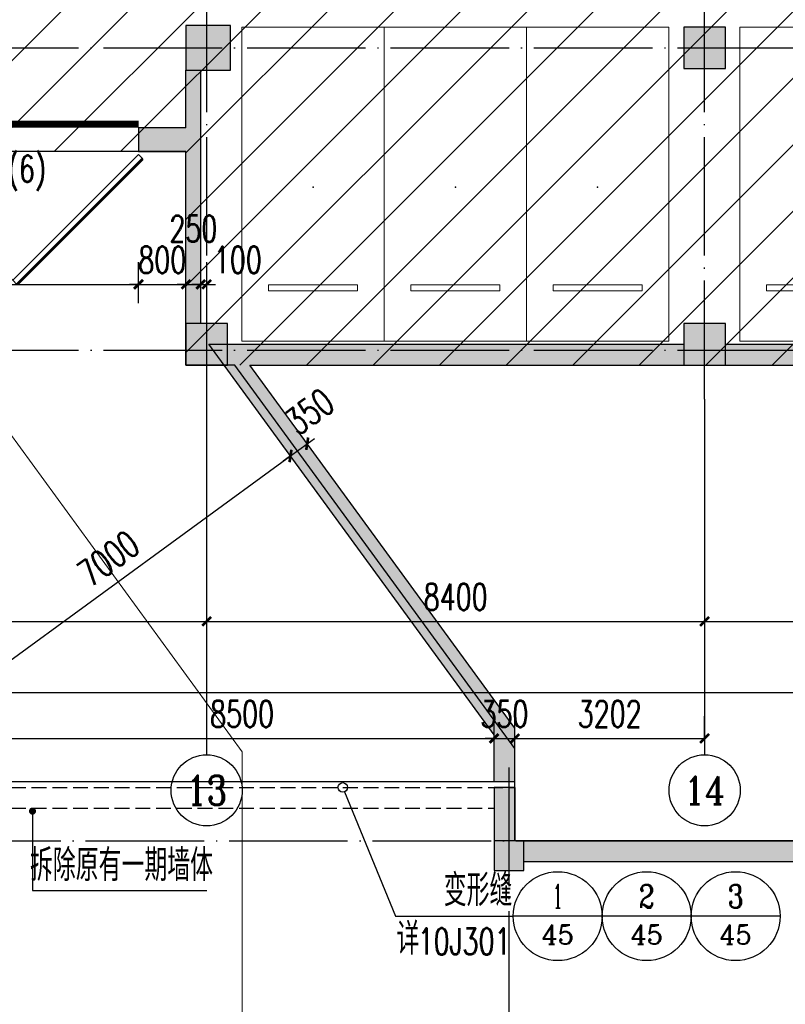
# Model space of a CAD drawing. Extents: x 797781 to 1255204, y 21234 to 1024248.
# Tile 39 of 256: x 960554 to 973469, y 58108 to 74717. Entities that reach past the tile are written whole.
import ezdxf
from ezdxf.enums import TextEntityAlignment as Align

# ---------------------------------------------------------------- set-up
doc = ezdxf.new("R2010")
doc.units = 0
doc.header["$LTSCALE"] = 1000
doc.header["$MEASUREMENT"] = 0
for name, pattern in [('230303生产综合楼-平面图_t8$0$DASH', [0.35, 0.25, -0.1]), ('230303生产综合楼-平面图_t8$0$DOTE', [2.42, 2, -0.2, 0.02, -0.2]), ('__DASH', [0.35, 0.25, -0.1])]:
    doc.linetypes.add(name, pattern=pattern)
doc.layers.add('230303生产综合楼-平面图_t8$0$A-普通车位', color=252, linetype='Continuous', lineweight=9)
for name, color, linetype in [('230303生产综合楼-平面图_t8$0$A-车位编号', 7, 'Continuous'), ('230303生产综合楼-平面图_t8$0$AXIS', 3, 'Continuous'), ('230303生产综合楼-平面图_t8$0$AXIS_TEXT', 7, 'Continuous'), ('230303生产综合楼-平面图_t8$0$COLUMN', 40, 'Continuous'), ('230303生产综合楼-平面图_t8$0$DIM_IDEN', 3, 'Continuous'), ('230303生产综合楼-平面图_t8$0$DIM_LEAD', 3, 'Continuous'), ('230303生产综合楼-平面图_t8$0$DOOR_FIRE', 4, 'Continuous'), ('230303生产综合楼-平面图_t8$0$DOOR_FIRE_TEXT', 7, 'Continuous'), ('230303生产综合楼-平面图_t8$0$DOTE', 1, '230303生产综合楼-平面图_t8$0$DOTE'), ('230303生产综合楼-平面图_t8$0$PUB_DIM', 3, 'Continuous'), ('230303生产综合楼-平面图_t8$0$PUB_HATCH', 8, 'Continuous'), ('230303生产综合楼-平面图_t8$0$PUB_TEXT', 7, 'Continuous'), ('230303生产综合楼-平面图_t8$0$WALL', 40, 'Continuous'), ('230303生产综合楼-平面图_t8$0$WINDOW_TEXT', 7, 'Continuous'), ('230303生产综合楼-平面图_t8$0$人防门', 1, 'Continuous'), ('230303生产综合楼-平面图_t8$0$板洞', 6, 'Continuous'), ('AXIS_TEXT', 7, 'Continuous'), ('PUB_HATCH', 8, 'Continuous'), ('PUB_TEXT', 7, 'Continuous')]:
    doc.layers.add(name, color=color, linetype=linetype)
doc.styles.add('230303生产综合楼-平面图_t8$0$_TCH_AXIS', font='COMPLEX', dxfattribs={"bigfont": 'GBCBIG'})
doc.styles.add('230303生产综合楼-平面图_t8$0$_TCH_DIM', font='SIMPLEX', dxfattribs={"bigfont": 'GBCBIG'})
doc.styles.add('230303生产综合楼-平面图_T8$0$_TCH_DIM_T3', font='SIMPLEX', dxfattribs={"width": 0.705882, "bigfont": 'GBCBIG'})
doc.styles.add('230303生产综合楼-平面图_t8$0$_TCH_LABEL', font='COMPLEX', dxfattribs={"bigfont": 'GBCBIG'})
doc.styles.add('230303生产综合楼-平面图_t8$0$_TCH_WINDOW', font='SIMPLEX', dxfattribs={"height": 3.5, "bigfont": 'GBCBIG'})
doc.styles.add('COMPLEX', font='COMPLEX')
doc.dimstyles.new('230303生产综合楼-平面图_T8$0$_TCH_ARCH&&150', dxfattribs={"dimtxt": 446.25, "dimasz": 150, "dimexe": 375, "dimexo": 450, "dimgap": 189.375, "dimtad": 1, "dimdec": 0, "dimzin": 0, "dimdsep": 46, "dimtxsty": '230303生产综合楼-平面图_T8$0$_TCH_DIM_T3', "dimblk": '230303生产综合楼-平面图_t8$0$_ArchTick', "dimcen": 0.09, "dimclrt": 7, "dimazin": 2, "dimtfac": 1, "dimtdec": 0, "dimtix": 1, "dimtmove": 2, "dimatfit": 3, "dimfxl": 1, "dimtolj": 1, "dimtzin": 0, "dimarcsym": 0})

# ---------------------------------------------------------------- blocks, each defined once
blk = doc.blocks.new('230303生产综合楼-平面图_t8$0$普通车位')
at = {"layer": '230303生产综合楼-平面图_t8$0$A-普通车位'}
for points in [[(100, -1200), (5400, -1200), (5400, 1200), (100, 1200)], [(950, 750), (950, -750), (1050, -750), (1050, 750)]]:
    blk.add_lwpolyline(points, close=True, dxfattribs=at)
at = {"layer": '230303生产综合楼-平面图_t8$0$A-车位编号'}
blk.add_point((2700, 0), dxfattribs=at)
blk = doc.blocks.new('230303生产综合楼-平面图_t8$0$_ArchTick')
at = {"color": 0, "linetype": 'ByBlock', "const_width": 0.3}
blk.add_lwpolyline([(-0.5, -0.5), (0.5, 0.5)], dxfattribs=at)
blk = doc.blocks.new('*D2661')
at = {"layer": '230303生产综合楼-平面图_t8$0$PUB_DIM', "color": 0, "lineweight": -2, "transparency": 16777216}
for p, q in [((960056, 62596), (960056, 62968)), ((968556, 62596), (968556, 62968)), ((960056, 62593), (968556, 62593))]:
    blk.add_line(p, q, dxfattribs=at)
at = {"layer": 'Defpoints', "color": 0, "transparency": 16777216}
for p in [(968556, 62593), (960056, 62146), (968556, 62146)]:
    blk.add_point(p, dxfattribs=at)
at = {"layer": '230303生产综合楼-平面图_t8$0$PUB_DIM', "color": 0, "lineweight": -2, "transparency": 16777216, "xscale": 150, "yscale": 150, "zscale": 150, "rotation": 180}
blk.add_blockref('230303生产综合楼-平面图_t8$0$_ArchTick', (960056, 62593), dxfattribs=at)
at = {"layer": '230303生产综合楼-平面图_t8$0$PUB_DIM', "color": 0, "lineweight": -2, "transparency": 16777216, "xscale": 150, "yscale": 150, "zscale": 150}
blk.add_blockref('230303生产综合楼-平面图_t8$0$_ArchTick', (968556, 62593), dxfattribs=at)
at = {"layer": '230303生产综合楼-平面图_t8$0$PUB_DIM', "color": 7, "transparency": 16777216, "insert": (964306, 63006), "char_height": 446.2, "attachment_point": 5, "style": '230303生产综合楼-平面图_T8$0$_TCH_DIM_T3'}
blk.add_mtext('\\A1;8500', dxfattribs=at)
blk = doc.blocks.new('*D2662')
at = {"layer": '230303生产综合楼-平面图_t8$0$PUB_DIM', "color": 0, "lineweight": -2, "transparency": 16777216}
for p, q in [((968556, 62596), (968556, 62968)), ((968906, 62596), (968906, 62968)), ((968556, 62593), (968406, 62593)), ((968556, 62593), (968906, 62593)), ((968906, 62593), (969056, 62593))]:
    blk.add_line(p, q, dxfattribs=at)
at = {"layer": 'Defpoints', "color": 0, "transparency": 16777216}
for p in [(968906, 62593), (968556, 62146), (968906, 62146)]:
    blk.add_point(p, dxfattribs=at)
at = {"layer": '230303生产综合楼-平面图_t8$0$PUB_DIM', "color": 0, "lineweight": -2, "transparency": 16777216, "xscale": 150, "yscale": 150, "zscale": 150}
blk.add_blockref('230303生产综合楼-平面图_t8$0$_ArchTick', (968556, 62593), dxfattribs=at)
at = {"layer": '230303生产综合楼-平面图_t8$0$PUB_DIM', "color": 0, "lineweight": -2, "transparency": 16777216, "xscale": 150, "yscale": 150, "zscale": 150, "rotation": 180}
blk.add_blockref('230303生产综合楼-平面图_t8$0$_ArchTick', (968906, 62593), dxfattribs=at)
at = {"layer": '230303生产综合楼-平面图_t8$0$PUB_DIM', "color": 7, "transparency": 16777216, "insert": (968731, 63006), "char_height": 446.2, "attachment_point": 5, "style": '230303生产综合楼-平面图_T8$0$_TCH_DIM_T3'}
blk.add_mtext('\\A1;350', dxfattribs=at)
blk = doc.blocks.new('*D2663')
at = {"layer": '230303生产综合楼-平面图_t8$0$PUB_DIM', "color": 0, "lineweight": -2, "transparency": 16777216}
for p, q in [((968906, 62596), (968906, 62968)), ((972108, 62596), (972108, 62968)), ((968906, 62593), (972108, 62593))]:
    blk.add_line(p, q, dxfattribs=at)
at = {"layer": 'Defpoints', "color": 0, "transparency": 16777216}
for p in [(972108, 62593), (968906, 62146), (972108, 62146)]:
    blk.add_point(p, dxfattribs=at)
at = {"layer": '230303生产综合楼-平面图_t8$0$PUB_DIM', "color": 0, "lineweight": -2, "transparency": 16777216, "xscale": 150, "yscale": 150, "zscale": 150, "rotation": 180}
blk.add_blockref('230303生产综合楼-平面图_t8$0$_ArchTick', (968906, 62593), dxfattribs=at)
at = {"layer": '230303生产综合楼-平面图_t8$0$PUB_DIM', "color": 0, "lineweight": -2, "transparency": 16777216, "xscale": 150, "yscale": 150, "zscale": 150}
blk.add_blockref('230303生产综合楼-平面图_t8$0$_ArchTick', (972108, 62593), dxfattribs=at)
at = {"layer": '230303生产综合楼-平面图_t8$0$PUB_DIM', "color": 7, "transparency": 16777216, "insert": (970507, 63006), "char_height": 446.2, "attachment_point": 5, "style": '230303生产综合楼-平面图_T8$0$_TCH_DIM_T3'}
blk.add_mtext('\\A1;3202', dxfattribs=at)
blk = doc.blocks.new('230303生产综合楼-平面图_t8$0$$DorLib2D$00000213')
at = {"color": 0, "linetype": '230303生产综合楼-平面图_t8$0$DASH', "const_width": 0.02}
blk.add_lwpolyline([(0.5, 0), (-0.5, 0)], dxfattribs=at)
blk = doc.blocks.new('*D3060')
at = {"layer": '230303生产综合楼-平面图_t8$0$AXIS', "color": 0, "lineweight": -2, "transparency": 16777216}
for p, q in [((955308, 67867), (955308, 64192)), ((963708, 67867), (963708, 64192)), ((955308, 64567), (963708, 64567))]:
    blk.add_line(p, q, dxfattribs=at)
at = {"layer": 'Defpoints', "color": 0, "transparency": 16777216}
for p in [(955308, 68317), (963708, 68317), (963708, 64567)]:
    blk.add_point(p, dxfattribs=at)
at = {"layer": '230303生产综合楼-平面图_t8$0$AXIS', "color": 0, "lineweight": -2, "transparency": 16777216, "xscale": 150, "yscale": 150, "zscale": 150, "rotation": 180}
blk.add_blockref('230303生产综合楼-平面图_t8$0$_ArchTick', (955308, 64567), dxfattribs=at)
at = {"layer": '230303生产综合楼-平面图_t8$0$AXIS', "color": 0, "lineweight": -2, "transparency": 16777216, "xscale": 150, "yscale": 150, "zscale": 150}
blk.add_blockref('230303生产综合楼-平面图_t8$0$_ArchTick', (963708, 64567), dxfattribs=at)
at = {"layer": '230303生产综合楼-平面图_t8$0$AXIS', "color": 7, "transparency": 16777216, "insert": (959508, 64980), "char_height": 446.2, "attachment_point": 5, "style": '230303生产综合楼-平面图_T8$0$_TCH_DIM_T3'}
blk.add_mtext('\\A1;8400', dxfattribs=at)
blk = doc.blocks.new('*D3061')
at = {"layer": '230303生产综合楼-平面图_t8$0$AXIS', "color": 0, "lineweight": -2, "transparency": 16777216}
for p, q in [((963708, 67867), (963708, 64192)), ((972108, 67867), (972108, 64192)), ((963708, 64567), (972108, 64567))]:
    blk.add_line(p, q, dxfattribs=at)
at = {"layer": 'Defpoints', "color": 0, "transparency": 16777216}
for p in [(963708, 68317), (972108, 68317), (972108, 64567)]:
    blk.add_point(p, dxfattribs=at)
at = {"layer": '230303生产综合楼-平面图_t8$0$AXIS', "color": 0, "lineweight": -2, "transparency": 16777216, "xscale": 150, "yscale": 150, "zscale": 150, "rotation": 180}
blk.add_blockref('230303生产综合楼-平面图_t8$0$_ArchTick', (963708, 64567), dxfattribs=at)
at = {"layer": '230303生产综合楼-平面图_t8$0$AXIS', "color": 0, "lineweight": -2, "transparency": 16777216, "xscale": 150, "yscale": 150, "zscale": 150}
blk.add_blockref('230303生产综合楼-平面图_t8$0$_ArchTick', (972108, 64567), dxfattribs=at)
at = {"layer": '230303生产综合楼-平面图_t8$0$AXIS', "color": 7, "transparency": 16777216, "insert": (967908, 64980), "char_height": 446.2, "attachment_point": 5, "style": '230303生产综合楼-平面图_T8$0$_TCH_DIM_T3'}
blk.add_mtext('\\A1;8400', dxfattribs=at)
blk = doc.blocks.new('*D3062')
at = {"layer": '230303生产综合楼-平面图_t8$0$AXIS', "color": 0, "lineweight": -2, "transparency": 16777216}
for p, q in [((972108, 67867), (972108, 64192)), ((980508, 67867), (980508, 64192)), ((972108, 64567), (980508, 64567))]:
    blk.add_line(p, q, dxfattribs=at)
at = {"layer": 'Defpoints', "color": 0, "transparency": 16777216}
for p in [(972108, 68317), (980508, 68317), (980508, 64567)]:
    blk.add_point(p, dxfattribs=at)
at = {"layer": '230303生产综合楼-平面图_t8$0$AXIS', "color": 0, "lineweight": -2, "transparency": 16777216, "xscale": 150, "yscale": 150, "zscale": 150, "rotation": 180}
blk.add_blockref('230303生产综合楼-平面图_t8$0$_ArchTick', (972108, 64567), dxfattribs=at)
at = {"layer": '230303生产综合楼-平面图_t8$0$AXIS', "color": 0, "lineweight": -2, "transparency": 16777216, "xscale": 150, "yscale": 150, "zscale": 150}
blk.add_blockref('230303生产综合楼-平面图_t8$0$_ArchTick', (980508, 64567), dxfattribs=at)
at = {"layer": '230303生产综合楼-平面图_t8$0$AXIS', "color": 7, "transparency": 16777216, "insert": (976308, 64980), "char_height": 446.2, "attachment_point": 5, "style": '230303生产综合楼-平面图_T8$0$_TCH_DIM_T3'}
blk.add_mtext('\\A1;8400', dxfattribs=at)
blk = doc.blocks.new('*D3065')
at = {"layer": '230303生产综合楼-平面图_t8$0$AXIS', "color": 0, "lineweight": -2, "transparency": 16777216}
for p, q in [((870658, 67867), (870658, 62992)), ((989258, 67867), (989258, 62992)), ((870658, 63367), (989258, 63367))]:
    blk.add_line(p, q, dxfattribs=at)
at = {"layer": 'Defpoints', "color": 0, "transparency": 16777216}
for p in [(870658, 68317), (989258, 68317), (989258, 63367)]:
    blk.add_point(p, dxfattribs=at)
at = {"layer": '230303生产综合楼-平面图_t8$0$AXIS', "color": 0, "lineweight": -2, "transparency": 16777216, "xscale": 150, "yscale": 150, "zscale": 150, "rotation": 180}
blk.add_blockref('230303生产综合楼-平面图_t8$0$_ArchTick', (870658, 63367), dxfattribs=at)
at = {"layer": '230303生产综合楼-平面图_t8$0$AXIS', "color": 0, "lineweight": -2, "transparency": 16777216, "xscale": 150, "yscale": 150, "zscale": 150}
blk.add_blockref('230303生产综合楼-平面图_t8$0$_ArchTick', (989258, 63367), dxfattribs=at)
at = {"layer": '230303生产综合楼-平面图_t8$0$AXIS', "color": 7, "transparency": 16777216, "insert": (929958, 63780), "char_height": 446.2, "attachment_point": 5, "style": '230303生产综合楼-平面图_T8$0$_TCH_DIM_T3'}
blk.add_mtext('\\A1;118600', dxfattribs=at)
blk = doc.blocks.new('_AXISO')
blk.add_circle((0, 0), 0.5)
at = {"layer": 'AXIS_TEXT', "style": 'COMPLEX', "width": 1.041667}
blk.add_attdef('A', text='', height=0.56, dxfattribs=at).set_placement((-0.25, -0.28), (0.25, -0.28), align=Align.FIT)
blk = doc.blocks.new('*D3108')
at = {"layer": '230303生产综合楼-平面图_t8$0$PUB_DIM', "color": 0, "lineweight": -2, "transparency": 16777216}
for p, q in [((965071, 67428), (964901, 67661)), ((959467, 63231), (965122, 67358)), ((959417, 63300), (959246, 63534))]:
    blk.add_line(p, q, dxfattribs=at)
at = {"layer": 'Defpoints', "color": 0, "transparency": 16777216}
for p in [(965122, 67358), (965336, 67064), (959682, 62937)]:
    blk.add_point(p, dxfattribs=at)
at = {"layer": '230303生产综合楼-平面图_t8$0$PUB_DIM', "color": 0, "lineweight": -2, "transparency": 16777216, "xscale": 150, "yscale": 150, "zscale": 150}
for p, rotation in [((965122, 67358), 36.1248064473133), ((959467, 63231), 216.1248064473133)]:
    blk.add_blockref('230303生产综合楼-平面图_t8$0$_ArchTick', p, dxfattribs=dict(at, rotation=rotation))
at = {"layer": '230303生产综合楼-平面图_t8$0$PUB_DIM', "color": 7, "transparency": 16777216, "insert": (962051, 65628), "char_height": 446.2, "attachment_point": 5, "rotation": 36.1248, "style": '230303生产综合楼-平面图_T8$0$_TCH_DIM_T3'}
blk.add_mtext('\\A1;7000', dxfattribs=at)
blk = doc.blocks.new('*D3109')
at = {"layer": '230303生产综合楼-平面图_t8$0$PUB_DIM', "color": 0, "lineweight": -2, "transparency": 16777216}
for p, q in [((965354, 67634), (965183, 67867)), ((965071, 67428), (964901, 67661)), ((965404, 67565), (965526, 67653)), ((965122, 67358), (965404, 67565)), ((965122, 67358), (965001, 67270))]:
    blk.add_line(p, q, dxfattribs=at)
at = {"layer": 'Defpoints', "color": 0, "transparency": 16777216}
for p in [(965404, 67565), (965619, 67270), (965336, 67064)]:
    blk.add_point(p, dxfattribs=at)
at = {"layer": '230303生产综合楼-平面图_t8$0$PUB_DIM', "color": 0, "lineweight": -2, "transparency": 16777216, "xscale": 150, "yscale": 150, "zscale": 150}
for p, rotation in [((965404, 67565), 216.124806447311), ((965122, 67358), 36.12480644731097)]:
    blk.add_blockref('230303生产综合楼-平面图_t8$0$_ArchTick', p, dxfattribs=dict(at, rotation=rotation))
at = {"layer": '230303生产综合楼-平面图_t8$0$PUB_DIM', "color": 7, "transparency": 16777216, "insert": (965446, 68106), "char_height": 446.2, "attachment_point": 5, "rotation": 36.1248, "style": '230303生产综合楼-平面图_T8$0$_TCH_DIM_T3'}
blk.add_mtext('\\A1;350', dxfattribs=at)
blk = doc.blocks.new('*D3119')
at = {"layer": '230303生产综合楼-平面图_t8$0$PUB_DIM', "color": 0, "lineweight": -2, "transparency": 16777216}
for p, q in [((956559, 69934), (956559, 70628)), ((962559, 69934), (962559, 70628)), ((956559, 70253), (962559, 70253))]:
    blk.add_line(p, q, dxfattribs=at)
at = {"layer": 'Defpoints', "color": 0, "transparency": 16777216}
for p in [(962559, 70253), (956559, 69484), (962559, 69484)]:
    blk.add_point(p, dxfattribs=at)
at = {"layer": '230303生产综合楼-平面图_t8$0$PUB_DIM', "color": 0, "lineweight": -2, "transparency": 16777216, "xscale": 150, "yscale": 150, "zscale": 150, "rotation": 180}
blk.add_blockref('230303生产综合楼-平面图_t8$0$_ArchTick', (956559, 70253), dxfattribs=at)
at = {"layer": '230303生产综合楼-平面图_t8$0$PUB_DIM', "color": 0, "lineweight": -2, "transparency": 16777216, "xscale": 150, "yscale": 150, "zscale": 150}
blk.add_blockref('230303生产综合楼-平面图_t8$0$_ArchTick', (962559, 70253), dxfattribs=at)
at = {"layer": '230303生产综合楼-平面图_t8$0$PUB_DIM', "color": 7, "transparency": 16777216, "insert": (959559, 70666), "char_height": 446.2, "attachment_point": 5, "style": '230303生产综合楼-平面图_T8$0$_TCH_DIM_T3'}
blk.add_mtext('\\A1;6000', dxfattribs=at)
blk = doc.blocks.new('*D3120')
at = {"layer": '230303生产综合楼-平面图_t8$0$PUB_DIM', "color": 0, "lineweight": -2, "transparency": 16777216}
for p, q in [((962559, 69934), (962559, 70628)), ((963359, 69934), (963359, 70628)), ((962559, 70253), (962409, 70253)), ((962559, 70253), (963359, 70253)), ((963359, 70253), (963509, 70253))]:
    blk.add_line(p, q, dxfattribs=at)
at = {"layer": 'Defpoints', "color": 0, "transparency": 16777216}
for p in [(963359, 70253), (962559, 69484), (963359, 69484)]:
    blk.add_point(p, dxfattribs=at)
at = {"layer": '230303生产综合楼-平面图_t8$0$PUB_DIM', "color": 0, "lineweight": -2, "transparency": 16777216, "xscale": 150, "yscale": 150, "zscale": 150}
blk.add_blockref('230303生产综合楼-平面图_t8$0$_ArchTick', (962559, 70253), dxfattribs=at)
at = {"layer": '230303生产综合楼-平面图_t8$0$PUB_DIM', "color": 0, "lineweight": -2, "transparency": 16777216, "xscale": 150, "yscale": 150, "zscale": 150, "rotation": 180}
blk.add_blockref('230303生产综合楼-平面图_t8$0$_ArchTick', (963359, 70253), dxfattribs=at)
at = {"layer": '230303生产综合楼-平面图_t8$0$PUB_DIM', "color": 7, "transparency": 16777216, "insert": (962959, 70666), "char_height": 446.2, "attachment_point": 5, "style": '230303生产综合楼-平面图_T8$0$_TCH_DIM_T3'}
blk.add_mtext('\\A1;800', dxfattribs=at)
blk = doc.blocks.new('*D3121')
at = {"layer": '230303生产综合楼-平面图_t8$0$PUB_DIM', "color": 0, "lineweight": -2, "transparency": 16777216}
for p, q in [((963359, 69934), (963359, 70628)), ((963609, 69934), (963609, 70628)), ((963359, 70253), (963209, 70253)), ((963359, 70253), (963609, 70253)), ((963609, 70253), (963759, 70253))]:
    blk.add_line(p, q, dxfattribs=at)
at = {"layer": 'Defpoints', "color": 0, "transparency": 16777216}
for p in [(963609, 70253), (963359, 69484), (963609, 69484)]:
    blk.add_point(p, dxfattribs=at)
at = {"layer": '230303生产综合楼-平面图_t8$0$PUB_DIM', "color": 0, "lineweight": -2, "transparency": 16777216, "xscale": 150, "yscale": 150, "zscale": 150}
blk.add_blockref('230303生产综合楼-平面图_t8$0$_ArchTick', (963359, 70253), dxfattribs=at)
at = {"layer": '230303生产综合楼-平面图_t8$0$PUB_DIM', "color": 0, "lineweight": -2, "transparency": 16777216, "xscale": 150, "yscale": 150, "zscale": 150, "rotation": 180}
blk.add_blockref('230303生产综合楼-平面图_t8$0$_ArchTick', (963609, 70253), dxfattribs=at)
at = {"layer": '230303生产综合楼-平面图_t8$0$PUB_DIM', "color": 7, "transparency": 16777216, "insert": (963484, 71191), "char_height": 446.2, "attachment_point": 5, "style": '230303生产综合楼-平面图_T8$0$_TCH_DIM_T3'}
blk.add_mtext('\\A1;250', dxfattribs=at)
blk = doc.blocks.new('*D3122')
at = {"layer": '230303生产综合楼-平面图_t8$0$PUB_DIM', "color": 0, "lineweight": -2, "transparency": 16777216}
for p, q in [((963609, 69934), (963609, 70628)), ((963709, 69934), (963709, 70628)), ((963609, 70253), (963459, 70253)), ((963609, 70253), (963709, 70253)), ((963709, 70253), (963859, 70253))]:
    blk.add_line(p, q, dxfattribs=at)
at = {"layer": 'Defpoints', "color": 0, "transparency": 16777216}
for p in [(963709, 70253), (963609, 69484), (963709, 69484)]:
    blk.add_point(p, dxfattribs=at)
at = {"layer": '230303生产综合楼-平面图_t8$0$PUB_DIM', "color": 0, "lineweight": -2, "transparency": 16777216, "xscale": 150, "yscale": 150, "zscale": 150}
blk.add_blockref('230303生产综合楼-平面图_t8$0$_ArchTick', (963609, 70253), dxfattribs=at)
at = {"layer": '230303生产综合楼-平面图_t8$0$PUB_DIM', "color": 0, "lineweight": -2, "transparency": 16777216, "xscale": 150, "yscale": 150, "zscale": 150, "rotation": 180}
blk.add_blockref('230303生产综合楼-平面图_t8$0$_ArchTick', (963709, 70253), dxfattribs=at)
at = {"layer": '230303生产综合楼-平面图_t8$0$PUB_DIM', "color": 7, "transparency": 16777216, "insert": (964234, 70666), "char_height": 446.2, "attachment_point": 5, "style": '230303生产综合楼-平面图_T8$0$_TCH_DIM_T3'}
blk.add_mtext('\\A1;100', dxfattribs=at)
blk = doc.blocks.new('230303生产综合楼-平面图_t8$0$$DorLib2D$00000091')
for p, q in [((-0.5, 0.0417), (-0.1464, 0.3952)), ((-0.1464, 0.3952), (-0.1582, 0.407)), ((0.1464, 0.3952), (0.1582, 0.407)), ((0.5, 0.0417), (0.1464, 0.3952)), ((-0.5, 0.0417), (-0.5118, 0.0535)), ((0.5, 0.0417), (0.5118, 0.0535))]:
    blk.add_line(p, q)
at = {"const_width": 0.00833}
for points in [[(-0.5118, 0.0535), (-0.1582, 0.407)], [(0.5118, 0.0535), (0.1582, 0.407)]]:
    blk.add_lwpolyline(points, dxfattribs=at)
for centre, start, end in [((-0.5, 0.0417), 0, 45), ((0.5, 0.0417), 135, 180)]:
    blk.add_arc(centre, 0.5, start, end)
blk = doc.blocks.new('_FZH')
blk.add_lwpolyline([(-0.5, -0.5), (0.5, -0.5), (0.5, 0.5), (-0.5, 0.5)], close=True)
at = {"layer": 'PUB_HATCH'}
blk.add_solid([(-0.5, -0.5), (0.5, -0.5), (-0.5, 0.5), (0.5, 0.5)], dxfattribs=at)

msp = doc.modelspace()

# ---------------------------------------------------------------- hatches: boundary and pattern name
at = {"layer": '230303生产综合楼-平面图_t8$0$PUB_HATCH'}
h = msp.add_hatch(dxfattribs=at)
h.set_pattern_fill('ANSI31', color=256, scale=500)
h.set_pattern_definition([(45, (742304.1, -46432.5), (-561.266, 561.266), [])])
h.paths.add_polyline_path([(930109.1, 68893.4), (930108.6, 82492.3), (938508.6, 82492.3), (938508.2, 85667.3), (943409, 85667.3), (943409.3, 93092.3), (943762.1, 93092.3), (943758.6, 95392.3), (943508.6, 95392.3), (943508.6, 101792.3), (951058.6, 101792.3), (951058.6, 104092.3), (952808.6, 104092.3), (952808.6, 105392.3), (952708.2, 105392.3), (952709, 111192.3), (938408.6, 111192.3), (938408.6, 112942.3), (934909, 112942.3), (934909, 113292.3), (935009, 113392.3), (935009, 113792.3), (932409, 113792.3), (932409, 113392.3), (932509, 113292.3), (932509, 112992.3), (930408.6, 112992.3), (930408.6, 111192.3), (913308.6, 111192.3), (913308.6, 119592.3), (899708.6, 119592.3), (899708.6, 116092.3), (899708.6, 114673.2), (899708.6, 111192.3), (895158.6, 111192.3), (895158.6, 96992.3), (899608.6, 96992.3), (899608.6, 98042.3), (902558.6, 98042.3), (902558.6, 96992.3), (904808.6, 96992.3), (904808.2, 86592.3), (896359, 86592.3), (896156.1, 86592.3), (896158.6, 81292.3), (896158.6, 73892.3), (896158.6, 70892.3), (896358.6, 70892.3), (897858.6, 70892.3), (897858.6, 70042.3), (900108.6, 70042.3), (900108.6, 68892.3)])
h.paths.add_polyline_path([(930105.6, 68892.3), (955656.4, 68892.3), (955656.4, 72492.3), (963356.4, 72492.3), (963356.4, 68892.3), (986709.3, 68892.3), (986709.3, 70442.3), (987458.6, 70442.3), (987458.6, 70892.3), (989258.6, 70892.3), (989256.4, 88842.3), (986008.6, 88842.3), (986008.6, 90692.3), (982958.6, 90692.3), (982958.6, 94955.7), (980858.6, 94955.7), (980858.6, 99042.3), (985808.6, 99042.3), (985808.6, 96992.3), (989256.4, 96992.3), (989256.4, 109542.3), (987108.6, 109542.3), (987108.6, 109842.3), (986208.6, 109842.3), (986208.6, 111192.3), (963706.4, 111192.3), (963706.4, 119592.3), (955308.6, 119592.3), (955304.2, 111192.3), (952709, 111192.7), (952709, 105392.3), (955356.4, 105392.3), (955357.5, 98892.3), (952859.7, 98892.3), (952858.6, 95342.3), (952858.6, 94880.1), (952858.6, 93092.3), (943407.1, 93092.3), (943407.1, 85667.3), (938508.6, 85667.3), (938508.6, 82492.3), (930107.1, 82492.3)])
for points in [[(963608.6, 73867.3), (963358.6, 73867.3), (963358.6, 72892.3), (963441.9, 72659), (963608.6, 72592.3)], [(963358.6, 72892.3), (962558.6, 72892.3), (962558.6, 72492.3), (963358.6, 72492.3), (963441.9, 72659)], [(963358.6, 69592.3), (963608.6, 69592.3), (963608.6, 72592.3), (963441.9, 72659), (963358.6, 72492.3)], [(968556.1, 62652.9), (968906.1, 62767), (964435.4, 68892.3), (963746.6, 69242.3)], [(971758.6, 68892.3), (971758.6, 69242.3), (963746.6, 69242.3), (964435.4, 68892.3)], [(980158.6, 68892.3), (980158.6, 69242.3), (972458.6, 69242.3), (972458.6, 68892.3)], [(968906.1, 61867.3), (968906.1, 62767), (968556.1, 62652.9), (968556.1, 61867.3)], [(968556.1, 61767.3), (968556.1, 60867.3), (968906.1, 60867.3), (968906.1, 61767.3)], [(977556.1, 60517.3), (977556.1, 60867.3), (969056.1, 60867.3), (969056.1, 60517.3)]]:
    msp.add_hatch(color=256, dxfattribs=at).paths.add_polyline_path(points)

# ---------------------------------------------------------------- linework, layer by layer
msp.add_line((959706.1, 61867.3), (968906.1, 61867.3))
at = {"linetype": '__DASH'}
for p, q in [((959706.1, 61767.3), (968906.1, 61767.3)), ((960056.1, 61417.3), (968556.1, 61417.3))]:
    msp.add_line(p, q, dxfattribs=at)
at = {"layer": '230303生产综合楼-平面图_t8$0$A-普通车位'}
for points in [[(959183.6, 69385.6), (964306.1, 62367.3)], [(964306.1, 62367.3), (964306.1, 57117.3)]]:
    msp.add_lwpolyline(points, dxfattribs=at)
msp.add_arc((964183.6, 72242.3), 5000, 90, 180, dxfattribs=at)
at = {"layer": '230303生产综合楼-平面图_t8$0$AXIS'}
for p, q in [((963708, 68317.3), (963708, 62317.3)), ((972108, 68317.3), (972108, 62317.3))]:
    msp.add_line(p, q, dxfattribs=at)
at = {"layer": '230303生产综合楼-平面图_t8$0$DIM_IDEN'}
for p, q in [((966033.8, 61693.2), (966892.1, 59595.3)), ((966892.1, 59595.3), (968880.7, 59595.3)), ((970380.7, 59595.3), (968880.7, 59595.3)), ((971880.7, 59595.3), (970380.7, 59595.3)), ((973380.7, 59595.3), (971880.7, 59595.3))]:
    msp.add_line(p, q, dxfattribs=at)
for centre, radius in [((966003.5, 61767.3), 80), ((969630.7, 59595.3), 750), ((971130.7, 59595.3), 750), ((972630.7, 59595.3), 750)]:
    msp.add_circle(centre, radius, dxfattribs=at)
at = {"layer": '230303生产综合楼-平面图_t8$0$DIM_LEAD'}
for p, q in [((960770.1, 61367.3), (960770.1, 60029.5)), ((960770.1, 60029.5), (963711, 60029.5))]:
    msp.add_line(p, q, dxfattribs=at)
at = {"layer": '230303生产综合楼-平面图_t8$0$DIM_LEAD', "const_width": 60}
msp.add_lwpolyline([(960770.1, 61397.3, 1), (960770.1, 61337.3, 1)], format="xyb", close=True, dxfattribs=at)
at = {"layer": '230303生产综合楼-平面图_t8$0$DOTE'}
for p, q in [((963708.6, 68317.3), (963708.6, 119317.3)), ((972108.6, 68317.3), (972108.6, 119117.3)), ((870008.6, 74242.3), (989908.6, 74242.3)), ((870008.6, 69142.3), (989908.6, 69142.3)), ((870008.6, 69142.3), (989908.6, 69142.3)), ((968806.1, 62100.6), (968806.1, 55613.6)), ((881806.1, 60867.3), (987156.1, 60867.3))]:
    msp.add_line(p, q, dxfattribs=at)
at = {"layer": '230303生产综合楼-平面图_t8$0$WALL'}
for p, q in [((963358.6, 72892.3), (963358.6, 73867.3)), ((963608.6, 72592.3), (963608.6, 73867.3)), ((963358.6, 72892.3), (962558.6, 72892.3)), ((962558.6, 72892.3), (962558.6, 72492.3)), ((963608.6, 69592.3), (963608.6, 72592.3)), ((962558.6, 72492.3), (963358.6, 72492.3)), ((963358.6, 69592.3), (963358.6, 72492.3)), ((968556.1, 62652.9), (963746.6, 69242.3)), ((963746.6, 69242.3), (971758.6, 69242.3)), ((972458.6, 69242.3), (980158.6, 69242.3)), ((968906.1, 62767), (964435.4, 68892.3)), ((964435.4, 68892.3), (971758.6, 68892.3)), ((972458.6, 68892.3), (980158.6, 68892.3)), ((968556.1, 61867.3), (968556.1, 62652.9)), ((968906.1, 61867.3), (968906.1, 62767)), ((968556.1, 61867.3), (968906.1, 61867.3)), ((968556.1, 61767.3), (968556.1, 60867.3)), ((968906.1, 61767.3), (968556.1, 61767.3)), ((968906.1, 61767.3), (968906.1, 60867.3)), ((969056.1, 60867.3), (977556.1, 60867.3)), ((969056.1, 60517.3), (977556.1, 60517.3))]:
    msp.add_line(p, q, dxfattribs=at)
at = {"layer": '230303生产综合楼-平面图_t8$0$板洞', "color": 5}
msp.add_lwpolyline([(881806.1, 56581.8), (987156.1, 56581.8), (987156.1, 60867.3), (968906.1, 60867.3), (968906.1, 62424.4), (964185.3, 68892.3), (963358.6, 68892.3), (963358.6, 72492.3), (955658.6, 72492.3), (955656.4, 68892.3), (955308.6, 68892.3), (955308.6, 68317.3), (959706.1, 62310.2), (959706.1, 60867.3), (896906.1, 60867.3)], dxfattribs=at)

# ---------------------------------------------------------------- block references
at = {"layer": '230303生产综合楼-平面图_t8$0$A-普通车位', "xscale": -1, "rotation": 270}
for p in [(965503.6, 69192.3), (967903.6, 69192.3), (970303.6, 69192.3), (973903.6, 69192.3)]:
    msp.add_blockref('230303生产综合楼-平面图_t8$0$普通车位', p, dxfattribs=at)
at = {"layer": '230303生产综合楼-平面图_t8$0$AXIS'}
ref = msp.add_blockref('_AXISO', (963708, 61717.3), dxfattribs=dict(at, xscale=1200, yscale=1200, zscale=1200))
ref.add_attrib('A', '13', dxfattribs={"layer": '230303生产综合楼-平面图_t8$0$AXIS_TEXT', "ltscale": 2, "height": 492.67, "style": '230303生产综合楼-平面图_t8$0$_TCH_AXIS'}).set_placement((963367.8, 61471), (964048.2, 61471), align=Align.FIT)
ref = msp.add_blockref('_AXISO', (972108, 61717.3), dxfattribs=dict(at, xscale=1200, yscale=1200, zscale=1200))
ref.add_attrib('A', '14', dxfattribs={"layer": '230303生产综合楼-平面图_t8$0$AXIS_TEXT', "ltscale": 2, "height": 471.11, "style": '230303生产综合楼-平面图_t8$0$_TCH_AXIS'}).set_placement((971760.3, 61481.8), (972455.7, 61481.8), align=Align.FIT)
at = {"layer": '230303生产综合楼-平面图_t8$0$COLUMN'}
for p, xscale, yscale, zscale in [((963733.6, 74242.3), 749.9999990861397, 749.9999990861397, 749.9999990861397), ((972108.6, 74242.3), 700, 700, 700), ((963708.6, 69242.3), 700, 700, 700), ((972108.6, 69242.3), 700, 700, 700), ((968806.1, 60617.3), 500, 500, 500)]:
    msp.add_blockref('_FZH', p, dxfattribs=dict(at, xscale=xscale, yscale=yscale, zscale=zscale))
at = {"layer": '230303生产综合楼-平面图_t8$0$DOOR_FIRE', "color": 2}
ref = msp.add_blockref('230303生产综合楼-平面图_t8$0$$DorLib2D$00000213', (959558.6, 72954.8), dxfattribs=dict(at, xscale=6000.000000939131, yscale=6000.000000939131, zscale=100, rotation=180.0007938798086))
ref.add_attrib('A', 'FJM6025', (958420.7, 73035.1), dxfattribs={"layer": '230303生产综合楼-平面图_t8$0$DOOR_FIRE_TEXT', "color": 2, "ltscale": 2, "height": 446.25, "rotation": 0.00079, "style": '230303生产综合楼-平面图_t8$0$_TCH_WINDOW', "width": 0.705882})
at = {"layer": '230303生产综合楼-平面图_t8$0$人防门', "linetype": 'Continuous'}
ref = msp.add_blockref('230303生产综合楼-平面图_t8$0$$DorLib2D$00000091', (959558.6, 72692.3), dxfattribs=dict(at, xscale=6000, yscale=-6000, zscale=400, rotation=1.92972e-11))
ref.add_attrib('A', 'GHSFM6025(6)', (957854.1, 71980.4), dxfattribs={"layer": '230303生产综合楼-平面图_t8$0$WINDOW_TEXT', "linetype": 'Continuous', "ltscale": 2, "height": 446.25, "style": '230303生产综合楼-平面图_t8$0$_TCH_WINDOW', "width": 0.705882})

# ---------------------------------------------------------------- texts
at = {"layer": '230303生产综合楼-平面图_t8$0$PUB_TEXT', "style": '230303生产综合楼-平面图_t8$0$_TCH_DIM'}
msp.add_text('拆除原有一期墙体', height=536.17, dxfattribs=at).set_placement((960727.4, 60187))
at = {"layer": 'PUB_TEXT', "style": '230303生产综合楼-平面图_t8$0$_TCH_DIM'}
for s, height, p in [('变形缝', 536.17, (967706.7, 59763.9)), ('详', 536.2, (966910.7, 58946.3))]:
    msp.add_text(s, height=height, dxfattribs=at).set_placement(p)
at = {"layer": 'PUB_TEXT', "style": '230303生产综合楼-平面图_t8$0$_TCH_LABEL'}
for s, height, p, p2 in [('1', 401.5, (969544.6, 59732.7), (969716.7, 59732.7)), ('2', 391.5, (971000.2, 59734.1), (971261.2, 59734.1)), ('3', 391.5, (972500.2, 59734.1), (972761.2, 59734.1)), ('45', 326.08, (969358.9, 59120), (969902.4, 59120)), ('45', 326.08, (970858.9, 59120), (971402.4, 59120)), ('45', 326.08, (972358.9, 59120), (972902.4, 59120))]:
    msp.add_text(s, height=height, dxfattribs=at).set_placement(p, p2, align=Align.FIT)
at = {"layer": 'PUB_TEXT', "style": '230303生产综合楼-平面图_t8$0$_TCH_DIM', "width": 0.705882}
msp.add_text('10J301', height=446.25, dxfattribs=at).set_placement((967268.2, 58946.3))

# ---------------------------------------------------------------- dimensions: what is measured, and where the dimension line sits
at = {"layer": '230303生产综合楼-平面图_t8$0$AXIS'}
for p1, p2, distance, picture, middle in [((870658, 68317.3), (989258, 68317.3), -4950, '*D3065', (929958, 63779.8)), ((955308, 68317.3), (963708, 68317.3), -3750, '*D3060', (959508, 64979.8)), ((963708, 68317.3), (972108, 68317.3), -3750, '*D3061', (967908, 64979.8)), ((972108, 68317.3), (980508, 68317.3), -3750, '*D3062', (976308, 64979.8))]:
    dim = msp.add_aligned_dim(p1=p1, p2=p2, distance=distance, dimstyle='230303生产综合楼-平面图_T8$0$_TCH_ARCH&&150', dxfattribs=at)
    dim.commit()
    dim.dimension.update_dxf_attribs({"geometry": picture, "text_midpoint": middle})
at = {"layer": '230303生产综合楼-平面图_t8$0$PUB_DIM'}
for base, p1, p2, angle, picture, middle in [((963608.6, 70253), (963358.6, 69484.3), (963608.6, 69484.3), 360, '*D3121', (963483.6, 71190.5)), ((963708.6, 70253), (963608.6, 69484.3), (963708.6, 69484.3), 360, '*D3122', (964233.6, 70665.5)), ((965404.5, 67564.6), (965336.4, 67064.1), (965619.1, 67270.4), 36.12481, '*D3109', (965446.4, 68105.9))]:
    dim = msp.add_linear_dim(base=base, p1=p1, p2=p2, angle=angle, dimstyle='230303生产综合楼-平面图_T8$0$_TCH_ARCH&&150', dxfattribs=at)
    dim.commit()
    dim.dimension.update_dxf_attribs({"geometry": picture, "text_midpoint": middle, "dimtype": 161})
for p1, p2, distance, picture, middle in [((956558.6, 69484.3), (962558.6, 69484.3), 768.7, '*D3119', (959558.6, 70665.5)), ((962558.6, 69484.3), (963358.6, 69484.3), 768.7, '*D3120', (962958.6, 70665.5)), ((959681.9, 62937), (965336.4, 67064.1), 364.2, '*D3108', (962051.3, 65627.9)), ((960056.1, 62145.9), (968556.1, 62145.9), 447.4, '*D2661', (964306.1, 63005.8)), ((968556.1, 62145.9), (968906.1, 62145.9), 447.4, '*D2662', (968731.1, 63005.8)), ((968906.1, 62145.9), (972108, 62145.9), 447.4, '*D2663', (970507, 63005.8))]:
    dim = msp.add_aligned_dim(p1=p1, p2=p2, distance=distance, dimstyle='230303生产综合楼-平面图_T8$0$_TCH_ARCH&&150', dxfattribs=at)
    dim.commit()
    dim.dimension.update_dxf_attribs({"geometry": picture, "text_midpoint": middle})

doc.saveas('drawing.dxf')
